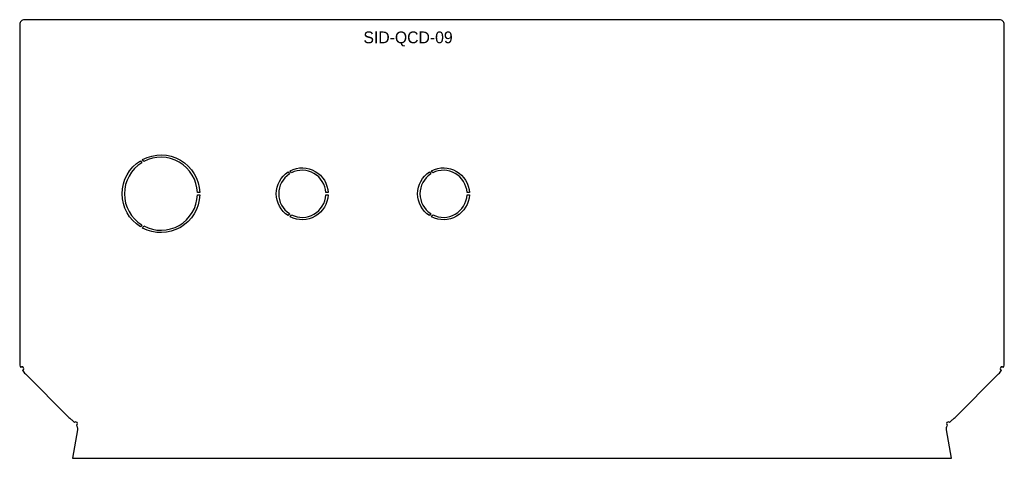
# Model space of a CAD drawing. Header units: millimetres. Extents: x -2 to 416, y -186 to 0.
import ezdxf

# ---------------------------------------------------------------- set-up
doc = ezdxf.new("R2010")
doc.units = ezdxf.units.MM

msp = doc.modelspace()

# ---------------------------------------------------------------- linework, layer by layer
for p, q in [((0.4, -150.4), (18.94, -168.94)), ((395.26, -168.94), (413.8, -150.4))]:
    msp.add_line(p, q)
msp.add_lwpolyline([(416.2, -145.8), (416.2, -2, 0.414214), (414.2, 0), (0, 0, 0.414214), (-2, -2), (-2, -145.8)], format="xyb")
for points in [[(73.49, -73.4, 0.556038), (50.69, -60.23), (50.19, -59.37, -0.557319), (74.49, -73.4)], [(49.32, -87.93, -0.557319), (49.32, -59.87), (49.82, -60.73, 0.556038), (49.82, -87.07)], [(112.07, -83.17, -0.547424), (112.07, -64.63), (112.57, -65.5, 0.544471), (112.57, -82.3)], [(112.94, -64.13, -0.547424), (128.99, -73.4), (127.99, -73.4, 0.544471), (113.44, -65)], [(172.07, -83.17, -0.547424), (172.07, -64.63), (172.57, -65.5, 0.544471), (172.57, -82.3)], [(187.99, -73.4, 0.544471), (173.44, -65), (172.94, -64.13, -0.547424), (188.99, -73.4)], [(74.49, -74.4, -0.557319), (50.19, -88.43), (50.69, -87.57, 0.556038), (73.49, -74.4)], [(113.44, -82.8, 0.544471), (127.99, -74.4), (128.99, -74.4, -0.547424), (112.94, -83.67)], [(188.99, -74.4, -0.547424), (172.94, -83.67), (173.44, -82.8, 0.544471), (187.99, -74.4)]]:
    msp.add_lwpolyline(points, format="xyb", close=True)
msp.add_lwpolyline([(22.49, -174.05), (20.38, -186.19), (393.82, -186.19), (391.71, -174.05)])
for centre, start, end in [((-1, -148.1), 283.403, 138.3207), ((415.2, -148.1), 41.6793, 256.597), ((21.78, -171.49), 299.0547, 135.6867), ((392.42, -171.49), 44.3133, 240.9453)]:
    msp.add_arc(centre, 0.75, start, end)
for points in [[(-2, -145.8), (-2, -146.4), (-1.84, -147), (-1.56, -147.6)], [(415.76, -147.6), (416.04, -147), (416.2, -146.4), (416.2, -145.8)], [(-0.83, -148.83), (-0.46, -149.35), (-0.03, -149.88), (0.4, -150.4)], [(413.8, -150.4), (414.23, -149.88), (414.66, -149.35), (415.03, -148.83)], [(18.94, -168.94), (19.35, -169.27), (19.76, -169.6), (20.14, -169.93)], [(20.14, -169.93), (20.54, -170.28), (20.92, -170.63), (21.24, -170.97)], [(392.96, -170.97), (393.28, -170.62), (393.66, -170.28), (394.06, -169.93)], [(394.06, -169.93), (394.44, -169.6), (394.85, -169.27), (395.26, -168.94)], [(391.71, -174.05), (391.58, -173.42), (391.7, -172.78), (392.06, -172.15)]]:
    msp.add_open_spline(points, degree=3)
msp.add_open_spline([(22.14, -172.15), (22.28, -172.4), (22.39, -172.65), (22.46, -172.9), (22.56, -173.29), (22.57, -173.67), (22.49, -174.05)], degree=3, knots=[-0.4742186, -0.4742186, -0.4742186, -0.4742186, -0.2169564, -0.2169564, -0.2169564, 0.1745329, 0.1745329, 0.1745329, 0.1745329])

# ---------------------------------------------------------------- texts
at = {"insert": (144, -5), "char_height": 5, "attachment_point": 1}
msp.add_mtext_dynamic_manual_height_columns('SID-QCD-09', width=58, gutter_width=1, heights=[0], dxfattribs=at)

doc.saveas('drawing.dxf')
